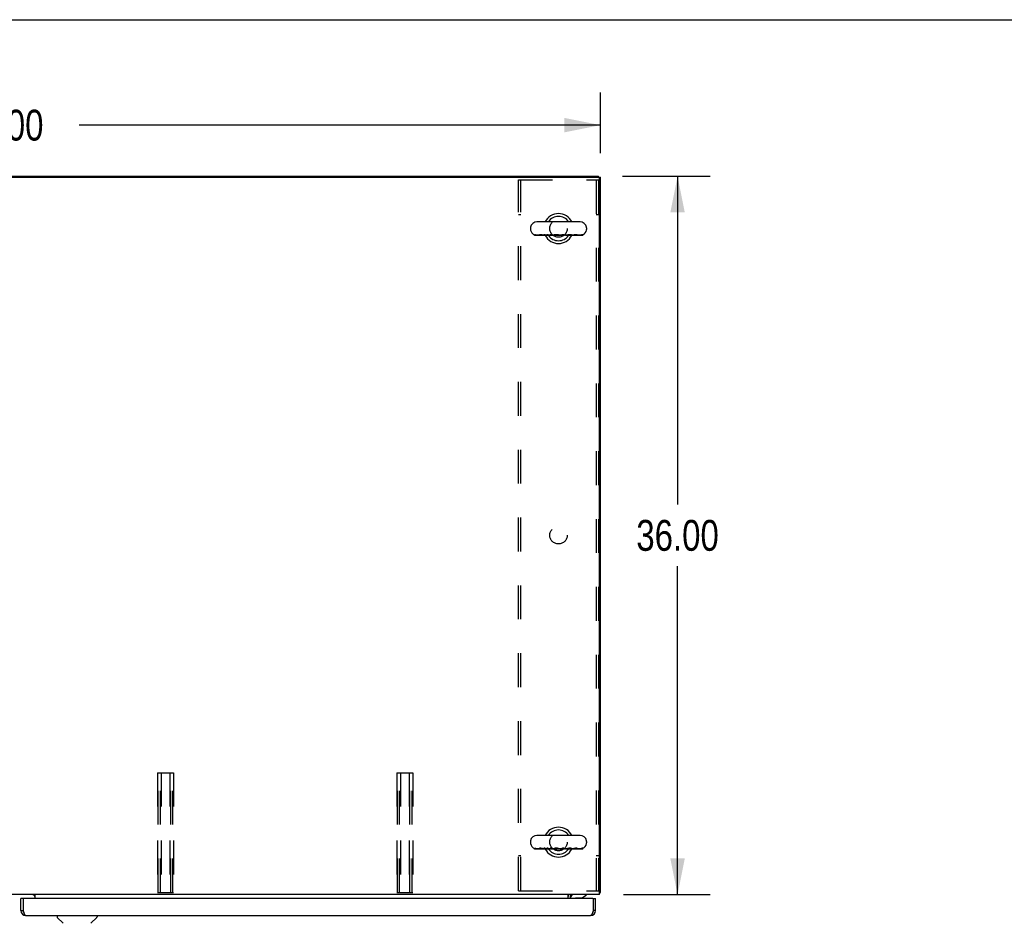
# Model space of a CAD drawing. Header units: inches. Extents: x 0 to 309, y 0 to 200.
# Tile 87 of 109: x 105 to 155, y 155 to 200. Entities that reach past the tile are written whole.
import ezdxf

# ---------------------------------------------------------------- set-up
doc = ezdxf.new("R2010")
doc.units = ezdxf.units.IN
doc.header["$LTSCALE"] = 17
doc.header["$MEASUREMENT"] = 0
doc.linetypes.add('HIDDEN', pattern=[0.2, 0.1, -0.1])
doc.layers.get('0').update_dxf_attribs({"linetype": 'CONTINUOUS'})
for name, color, linetype in [('02___PRT_ALL_AXES', 7, 'CONTINUOUS'), ('DEFAULT_2', 8, 'HIDDEN'), ('DIMENSIONS', 7, 'CONTINUOUS')]:
    doc.layers.add(name, color=color, linetype=linetype)
doc.styles.get("Standard").update_dxf_attribs({"font": 'txt', "width": 0.8})
doc.dimstyles.new('DIMSTYLE_1', dxfattribs={"dimtxt": 1.545455, "dimasz": 1.818182, "dimexe": 0.09, "dimexo": 0.07, "dimgap": 0.0425, "dimtad": 0, "dimtih": 1, "dimtoh": 1, "dimzin": 4, "dimdsep": 46, "dimtxsty": 'Standard', "dimblk": '_FILLED', "dimblk1": '_FILLED', "dimblk2": '_FILLED', "dimcen": 0.09, "dimadec": 0, "dimazin": 0, "dimtfac": 1, "dimtofl": 0, "dimtmove": 0, "dimatfit": 3, "dimldrblk": '_FILLED', "dimfxl": 0, "dimtolj": 1, "dimtzin": 4, "dimarcsym": 0})

# ---------------------------------------------------------------- blocks, each defined once
blk = doc.blocks.new('_FILLED')
at = {"color": 0, "linetype": 'ByBlock'}
blk.add_solid([(0, 0), (-1, 0.2), (-1, -0.2)], dxfattribs=at)
blk = doc.blocks.new('*D1')
at = {"layer": 'DIMENSIONS', "color": 2, "linetype": 'Continuous'}
for p, q in [((74.293, 193.201), (74.293, 196.352)), ((134.293, 193.316), (134.293, 196.352)), ((74.293, 194.716), (100.43, 194.716)), ((134.293, 194.716), (108.157, 194.716))]:
    blk.add_line(p, q, dxfattribs=at)
at = {"layer": 'DIMENSIONS', "color": 2, "linetype": 'Continuous', "xscale": 1.8181818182, "yscale": 1.8181818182, "zscale": 1.8181818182, "rotation": 180}
blk.add_blockref('_FILLED', (74.293, 194.716), dxfattribs=at)
at = {"layer": 'DIMENSIONS', "color": 2, "linetype": 'Continuous', "xscale": 1.8181818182, "yscale": 1.8181818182, "zscale": 1.8181818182}
blk.add_blockref('_FILLED', (134.293, 194.716), dxfattribs=at)
at = {"layer": 'DIMENSIONS', "color": 2, "linetype": 'Continuous', "insert": (104.293, 195.488), "char_height": 1.5455, "width": 6.18182, "attachment_point": 2, "line_spacing_factor": 0.9}
blk.add_mtext('60.00', dxfattribs=at)
blk = doc.blocks.new('*D10')
at = {"layer": 'DIMENSIONS', "color": 2, "linetype": 'Continuous'}
for p, q in [((135.4, 192.157), (139.797, 192.157)), ((138.16, 192.157), (138.16, 175.703)), ((138.16, 156.157), (138.16, 172.612)), ((135.454, 156.157), (139.797, 156.157))]:
    blk.add_line(p, q, dxfattribs=at)
at = {"layer": 'DIMENSIONS', "color": 2, "linetype": 'Continuous', "xscale": 1.8181818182, "yscale": 1.8181818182, "zscale": 1.8181818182}
for p, rotation in [((138.16, 192.157), 90), ((138.16, 156.157), 270)]:
    blk.add_blockref('_FILLED', p, dxfattribs=dict(at, rotation=rotation))
at = {"layer": 'DIMENSIONS', "color": 2, "linetype": 'Continuous', "insert": (138.16, 174.93), "char_height": 1.5455, "width": 6.18182, "attachment_point": 2, "line_spacing_factor": 0.9}
blk.add_mtext('36.00', dxfattribs=at)

msp = doc.modelspace()

# ---------------------------------------------------------------- linework, layer by layer
at = {"color": 7, "linetype": 'Continuous'}
for p, q in [((0, 200), (309.091, 200)), ((74.397, 192.157), (134.189, 192.157)), ((134.189, 192.104), (134.189, 192.157)), ((134.189, 192.105), (134.293, 192.105)), ((133.269, 189.866), (131.109, 189.866)), ((130.779, 189.57), (130.779, 189.494)), ((130.978, 189.183), (130.978, 189.225)), ((131.923, 189.183), (130.978, 189.183)), ((130.998, 189.183), (130.998, 189.22)), ((131.005, 189.183), (131.005, 189.221)), ((131.232, 189.198), (131.126, 189.198)), ((131.182, 189.183), (131.182, 189.198)), ((131.186, 189.183), (131.186, 189.198)), ((131.23, 189.183), (131.23, 189.198)), ((131.232, 189.217), (131.232, 189.183)), ((131.34, 189.217), (131.333, 189.219)), ((131.348, 189.216), (131.34, 189.217)), ((131.363, 189.212), (131.348, 189.216)), ((131.381, 189.208), (131.363, 189.212)), ((131.389, 189.207), (131.381, 189.208)), ((131.422, 189.183), (131.422, 189.201)), ((131.452, 189.198), (131.422, 189.198)), ((131.452, 189.183), (131.452, 189.227)), ((131.503, 189.183), (131.503, 189.225)), ((131.6, 189.199), (131.562, 189.199)), ((131.562, 189.183), (131.562, 189.199)), ((131.6, 189.183), (131.6, 189.225)), ((131.651, 189.183), (131.651, 189.227)), ((131.771, 189.198), (131.723, 189.198)), ((131.771, 189.183), (131.771, 189.225)), ((131.828, 189.183), (131.828, 189.225)), ((131.954, 189.198), (131.87, 189.198)), ((131.923, 189.183), (131.923, 189.198)), ((131.954, 189.198), (131.954, 189.183)), ((132.496, 189.183), (131.954, 189.183)), ((132.196, 189.205), (132.194, 189.206)), ((132.198, 189.204), (132.196, 189.205)), ((132.202, 189.202), (132.198, 189.204)), ((132.204, 189.201), (132.202, 189.202)), ((132.205, 189.201), (132.204, 189.201)), ((132.205, 189.183), (132.205, 189.201)), ((132.311, 189.198), (132.205, 189.198)), ((132.214, 189.183), (132.214, 189.198)), ((132.219, 189.183), (132.219, 189.198)), ((132.224, 189.183), (132.224, 189.198)), ((132.382, 189.183), (132.382, 189.225)), ((132.448, 189.183), (132.448, 189.225)), ((132.578, 189.198), (132.47, 189.198)), ((132.496, 189.183), (132.496, 189.198)), ((132.548, 189.198), (132.548, 189.183)), ((133.405, 189.183), (132.548, 189.183)), ((132.662, 189.213), (132.634, 189.207)), ((132.841, 189.183), (132.841, 189.208)), ((132.891, 189.198), (132.841, 189.198)), ((132.982, 189.211), (132.972, 189.209)), ((133.012, 189.217), (132.982, 189.211)), ((133.129, 189.183), (133.129, 189.215)), ((133.246, 189.198), (133.129, 189.198)), ((133.381, 189.183), (133.381, 189.227)), ((133.387, 189.183), (133.387, 189.225)), ((133.399, 189.183), (133.399, 189.225)), ((133.405, 189.183), (133.405, 189.227)), ((133.599, 189.57), (133.599, 189.494)), ((133.269, 159.116), (131.109, 159.116)), ((130.779, 158.82), (130.779, 158.744)), ((133.599, 158.82), (133.599, 158.744)), ((130.978, 158.433), (130.978, 158.475)), ((131.923, 158.433), (130.978, 158.433)), ((130.998, 158.433), (130.998, 158.47)), ((131.005, 158.433), (131.005, 158.471)), ((131.232, 158.448), (131.126, 158.448)), ((131.182, 158.433), (131.182, 158.448)), ((131.186, 158.433), (131.186, 158.448)), ((131.23, 158.433), (131.23, 158.448)), ((131.232, 158.467), (131.232, 158.433)), ((131.34, 158.467), (131.333, 158.469)), ((131.348, 158.466), (131.34, 158.467)), ((131.363, 158.462), (131.348, 158.466)), ((131.381, 158.458), (131.363, 158.462)), ((131.389, 158.457), (131.381, 158.458)), ((131.422, 158.433), (131.422, 158.451)), ((131.452, 158.448), (131.422, 158.448)), ((131.452, 158.433), (131.452, 158.477)), ((131.503, 158.433), (131.503, 158.475)), ((131.6, 158.449), (131.562, 158.449)), ((131.562, 158.433), (131.562, 158.449)), ((131.6, 158.433), (131.6, 158.475)), ((131.651, 158.433), (131.651, 158.477)), ((131.771, 158.448), (131.723, 158.448)), ((131.771, 158.433), (131.771, 158.475)), ((131.828, 158.433), (131.828, 158.475)), ((131.954, 158.448), (131.87, 158.448)), ((131.923, 158.433), (131.923, 158.448)), ((131.954, 158.448), (131.954, 158.433)), ((132.496, 158.433), (131.954, 158.433)), ((132.196, 158.455), (132.194, 158.456)), ((132.198, 158.454), (132.196, 158.455)), ((132.202, 158.452), (132.198, 158.454)), ((132.204, 158.451), (132.202, 158.452)), ((132.205, 158.451), (132.204, 158.451)), ((132.205, 158.433), (132.205, 158.451)), ((132.311, 158.448), (132.205, 158.448)), ((132.214, 158.433), (132.214, 158.448)), ((132.219, 158.433), (132.219, 158.448)), ((132.224, 158.433), (132.224, 158.448)), ((132.382, 158.433), (132.382, 158.475)), ((132.448, 158.433), (132.448, 158.475)), ((132.578, 158.448), (132.47, 158.448)), ((132.496, 158.433), (132.496, 158.448)), ((132.548, 158.448), (132.548, 158.433)), ((133.405, 158.433), (132.548, 158.433)), ((132.662, 158.463), (132.634, 158.457)), ((132.841, 158.433), (132.841, 158.458)), ((132.891, 158.448), (132.841, 158.448)), ((132.982, 158.461), (132.972, 158.459)), ((133.012, 158.467), (132.982, 158.461)), ((133.129, 158.433), (133.129, 158.465)), ((133.246, 158.448), (133.129, 158.448)), ((133.381, 158.433), (133.381, 158.477)), ((133.387, 158.433), (133.387, 158.475)), ((133.399, 158.433), (133.399, 158.475)), ((133.405, 158.433), (133.405, 158.477)), ((133.344, 155.98), (133.583, 156.118)), ((133.447, 156.04), (133.447, 156.028)), ((133.583, 156.157), (133.583, 156.118)), ((134.241, 156.261), (134.293, 156.261)), ((105.335, 155.958), (105.231, 155.958)), ((105.335, 155.958), (105.335, 155.928)), ((132.795, 156), (132.795, 155.958)), ((133.344, 155.98), (133.071, 155.98)), ((133.447, 156.028), (133.427, 156.028)), ((133.939, 155.958), (134.043, 155.958)), ((133.939, 155.928), (133.939, 155.958)), ((105.231, 155.35), (105.335, 155.35)), ((107.04, 155.104), (107.04, 155.041)), ((109.048, 155.104), (109.048, 155.041)), ((134.043, 155.35), (133.939, 155.35)), ((107.349, 154.716), (107.052, 155.014)), ((108.739, 154.716), (109.036, 155.014))]:
    msp.add_line(p, q, dxfattribs=at)
at = {"color": 3, "linetype": 'Continuous'}
for p, q in [((74.408, 192.105), (134.179, 192.105)), ((134.293, 156.261), (134.293, 192.105)), ((134.241, 156.157), (134.241, 192.043)), ((134.241, 156.157), (74.345, 156.157)), ((105.939, 155.958), (105.939, 156.157)), ((132.668, 155.958), (132.668, 156.157)), ((132.772, 156.053), (132.772, 155.958)), ((132.799, 156.139), (132.794, 156.144)), ((105.231, 155.35), (105.231, 155.958)), ((105.335, 155.928), (105.335, 155.35)), ((133.909, 155.958), (105.365, 155.958)), ((133.939, 155.35), (133.939, 155.928)), ((134.043, 155.35), (134.043, 155.958)), ((105.335, 155.35), (105.346, 155.321)), ((105.477, 155.104), (133.797, 155.104))]:
    msp.add_line(p, q, dxfattribs=at)
at = {"color": 7, "linetype": 'Continuous'}
for points in [[(131.005, 189.221), (131.004, 189.221), (131.003, 189.221), (131.001, 189.221), (131, 189.221), (130.999, 189.22), (130.998, 189.22)], [(131.126, 189.198), (131.122, 189.198), (131.112, 189.198), (131.102, 189.199), (131.092, 189.2), (131.082, 189.201), (131.072, 189.203), (131.063, 189.204), (131.053, 189.206), (131.043, 189.209), (131.033, 189.211), (131.024, 189.214), (131.014, 189.218), (131.005, 189.221)], [(131.264, 189.227), (131.261, 189.227), (131.258, 189.227), (131.255, 189.227), (131.252, 189.227), (131.249, 189.226), (131.247, 189.226), (131.245, 189.226), (131.243, 189.225), (131.241, 189.225), (131.239, 189.224), (131.238, 189.224), (131.237, 189.223), (131.235, 189.222), (131.234, 189.222), (131.234, 189.221), (131.233, 189.22), (131.232, 189.219), (131.232, 189.218), (131.232, 189.217), (131.232, 189.217)], [(131.311, 189.223), (131.307, 189.224), (131.304, 189.224), (131.301, 189.224), (131.298, 189.225), (131.294, 189.225), (131.291, 189.226), (131.288, 189.226), (131.286, 189.226), (131.283, 189.226), (131.28, 189.227), (131.277, 189.227), (131.274, 189.227), (131.272, 189.227), (131.269, 189.227), (131.266, 189.227), (131.264, 189.227)], [(131.333, 189.219), (131.329, 189.22), (131.325, 189.22), (131.322, 189.221), (131.318, 189.222), (131.314, 189.222), (131.311, 189.223)], [(131.422, 189.201), (131.417, 189.201), (131.412, 189.202), (131.407, 189.203), (131.402, 189.204), (131.398, 189.205), (131.393, 189.206), (131.389, 189.207)], [(131.503, 189.225), (131.494, 189.225), (131.486, 189.225), (131.477, 189.226), (131.469, 189.226), (131.46, 189.226), (131.452, 189.227)], [(131.562, 189.199), (131.557, 189.199), (131.553, 189.2), (131.549, 189.201), (131.545, 189.202), (131.542, 189.203), (131.538, 189.204), (131.535, 189.206), (131.532, 189.207), (131.529, 189.208), (131.526, 189.21), (131.523, 189.211), (131.52, 189.213), (131.517, 189.215), (131.514, 189.217), (131.511, 189.219), (131.508, 189.221), (131.506, 189.223), (131.503, 189.225)], [(131.651, 189.227), (131.642, 189.226), (131.634, 189.226), (131.625, 189.226), (131.617, 189.225), (131.608, 189.225), (131.6, 189.225)], [(131.723, 189.198), (131.718, 189.198), (131.713, 189.199), (131.708, 189.199), (131.702, 189.2), (131.697, 189.202), (131.692, 189.203), (131.686, 189.205), (131.681, 189.207), (131.676, 189.21), (131.671, 189.213), (131.666, 189.216), (131.661, 189.219), (131.656, 189.223), (131.651, 189.227)], [(131.828, 189.225), (131.819, 189.225), (131.809, 189.224), (131.8, 189.224), (131.79, 189.224), (131.781, 189.225), (131.771, 189.225)], [(131.87, 189.198), (131.87, 189.198), (131.866, 189.198), (131.863, 189.199), (131.86, 189.2), (131.857, 189.201), (131.853, 189.202), (131.85, 189.204), (131.847, 189.206), (131.844, 189.208), (131.84, 189.211), (131.837, 189.214), (131.834, 189.217), (131.831, 189.221), (131.828, 189.225)], [(131.98, 189.213), (131.977, 189.212), (131.974, 189.21), (131.972, 189.209), (131.97, 189.208), (131.968, 189.207), (131.966, 189.206), (131.964, 189.206), (131.962, 189.205), (131.961, 189.204), (131.959, 189.203), (131.958, 189.202), (131.957, 189.201), (131.956, 189.201), (131.955, 189.2), (131.955, 189.2), (131.954, 189.199), (131.954, 189.199), (131.954, 189.198), (131.954, 189.198)], [(132.072, 189.227), (132.067, 189.227), (132.062, 189.227), (132.057, 189.227), (132.053, 189.227), (132.048, 189.226), (132.043, 189.226), (132.039, 189.226), (132.035, 189.225), (132.03, 189.225), (132.026, 189.224), (132.022, 189.224), (132.019, 189.223), (132.015, 189.222), (132.011, 189.222), (132.008, 189.221), (132.004, 189.22), (132.001, 189.219), (131.997, 189.218), (131.994, 189.217), (131.991, 189.216), (131.988, 189.216), (131.985, 189.215), (131.982, 189.214), (131.98, 189.213)], [(132.132, 189.223), (132.128, 189.224), (132.124, 189.224), (132.121, 189.224), (132.117, 189.225), (132.114, 189.225), (132.11, 189.226), (132.106, 189.226), (132.103, 189.226), (132.099, 189.226), (132.095, 189.227), (132.091, 189.227), (132.088, 189.227), (132.084, 189.227), (132.08, 189.227), (132.076, 189.227), (132.072, 189.227)], [(132.176, 189.212), (132.174, 189.213), (132.172, 189.214), (132.169, 189.215), (132.167, 189.215), (132.164, 189.216), (132.162, 189.217), (132.159, 189.218), (132.156, 189.218), (132.153, 189.219), (132.15, 189.22), (132.147, 189.22), (132.144, 189.221), (132.141, 189.221), (132.138, 189.222), (132.135, 189.222), (132.132, 189.223)], [(132.189, 189.208), (132.187, 189.208), (132.185, 189.209), (132.183, 189.21), (132.181, 189.211), (132.179, 189.212), (132.176, 189.212)], [(132.194, 189.206), (132.193, 189.206), (132.192, 189.207), (132.191, 189.207), (132.189, 189.208)], [(132.382, 189.225), (132.376, 189.221), (132.371, 189.217), (132.366, 189.214), (132.361, 189.211), (132.355, 189.208), (132.35, 189.206), (132.344, 189.204), (132.339, 189.202), (132.333, 189.201), (132.327, 189.2), (132.322, 189.199), (132.316, 189.198), (132.311, 189.198)], [(132.448, 189.225), (132.437, 189.225), (132.426, 189.224), (132.415, 189.224), (132.404, 189.224), (132.393, 189.225), (132.382, 189.225)], [(132.47, 189.198), (132.468, 189.198), (132.466, 189.199), (132.465, 189.2), (132.463, 189.201), (132.461, 189.202), (132.46, 189.204), (132.458, 189.206), (132.456, 189.208), (132.455, 189.211), (132.453, 189.214), (132.451, 189.217), (132.45, 189.221), (132.448, 189.225)], [(132.634, 189.207), (132.626, 189.205), (132.622, 189.204), (132.618, 189.204), (132.614, 189.203), (132.61, 189.202), (132.606, 189.201), (132.602, 189.201), (132.598, 189.2), (132.595, 189.2), (132.591, 189.199), (132.588, 189.199), (132.584, 189.198), (132.581, 189.198), (132.578, 189.198)], [(132.77, 189.227), (132.765, 189.227), (132.76, 189.227), (132.755, 189.227), (132.751, 189.227), (132.746, 189.226), (132.741, 189.226), (132.736, 189.226), (132.731, 189.225), (132.726, 189.225), (132.722, 189.224), (132.717, 189.224), (132.713, 189.223), (132.708, 189.222), (132.703, 189.222), (132.699, 189.221), (132.694, 189.22), (132.689, 189.219), (132.685, 189.218), (132.68, 189.217), (132.675, 189.216), (132.671, 189.215), (132.662, 189.213)], [(132.832, 189.218), (132.83, 189.219), (132.828, 189.22), (132.826, 189.22), (132.824, 189.221), (132.822, 189.222), (132.819, 189.223), (132.817, 189.223), (132.814, 189.224), (132.812, 189.224), (132.809, 189.225), (132.806, 189.225), (132.803, 189.225), (132.8, 189.226), (132.797, 189.226), (132.794, 189.226), (132.791, 189.227), (132.788, 189.227), (132.784, 189.227), (132.781, 189.227), (132.777, 189.227), (132.774, 189.227), (132.77, 189.227)], [(132.841, 189.208), (132.841, 189.209), (132.841, 189.21), (132.841, 189.211), (132.84, 189.212), (132.84, 189.213), (132.839, 189.213), (132.838, 189.214), (132.837, 189.215), (132.835, 189.216), (132.834, 189.217), (132.832, 189.218)], [(132.972, 189.209), (132.962, 189.207), (132.957, 189.206), (132.952, 189.205), (132.947, 189.204), (132.942, 189.203), (132.937, 189.202), (132.932, 189.202), (132.928, 189.201), (132.923, 189.2), (132.918, 189.2), (132.913, 189.199), (132.908, 189.199), (132.903, 189.199), (132.898, 189.198), (132.893, 189.198), (132.891, 189.198)], [(133.092, 189.227), (133.089, 189.227), (133.085, 189.227), (133.082, 189.227), (133.078, 189.227), (133.074, 189.227), (133.07, 189.226), (133.066, 189.226), (133.062, 189.225), (133.058, 189.225), (133.054, 189.224), (133.05, 189.224), (133.046, 189.223), (133.042, 189.223), (133.038, 189.222), (133.034, 189.221), (133.03, 189.22), (133.025, 189.22), (133.021, 189.219), (133.012, 189.217)], [(133.129, 189.215), (133.129, 189.216), (133.129, 189.217), (133.129, 189.218), (133.128, 189.219), (133.127, 189.22), (133.127, 189.221), (133.126, 189.221), (133.124, 189.222), (133.123, 189.223), (133.122, 189.223), (133.12, 189.224), (133.118, 189.225), (133.116, 189.225), (133.114, 189.225), (133.112, 189.226), (133.11, 189.226), (133.107, 189.227), (133.105, 189.227), (133.102, 189.227), (133.099, 189.227), (133.096, 189.227), (133.092, 189.227)], [(133.381, 189.227), (133.371, 189.223), (133.362, 189.219), (133.352, 189.216), (133.343, 189.213), (133.333, 189.21), (133.323, 189.207), (133.313, 189.205), (133.303, 189.203), (133.293, 189.201), (133.282, 189.2), (133.272, 189.199), (133.262, 189.199), (133.252, 189.198), (133.246, 189.198)], [(133.387, 189.225), (133.386, 189.225), (133.385, 189.225), (133.384, 189.226), (133.383, 189.226), (133.382, 189.226), (133.381, 189.227)], [(133.399, 189.225), (133.389, 189.221), (133.387, 189.22)], [(133.405, 189.227), (133.404, 189.226), (133.403, 189.226), (133.402, 189.226), (133.401, 189.225), (133.4, 189.225), (133.399, 189.225)], [(131.005, 158.471), (131.004, 158.471), (131.003, 158.471), (131.001, 158.471), (131, 158.471), (130.999, 158.47), (130.998, 158.47)], [(131.126, 158.448), (131.122, 158.448), (131.112, 158.448), (131.102, 158.449), (131.092, 158.45), (131.082, 158.451), (131.072, 158.453), (131.063, 158.454), (131.053, 158.456), (131.043, 158.459), (131.033, 158.461), (131.024, 158.464), (131.014, 158.468), (131.005, 158.471)], [(131.264, 158.477), (131.261, 158.477), (131.258, 158.477), (131.255, 158.477), (131.252, 158.477), (131.249, 158.476), (131.247, 158.476), (131.245, 158.476), (131.243, 158.475), (131.241, 158.475), (131.239, 158.474), (131.238, 158.474), (131.237, 158.473), (131.235, 158.472), (131.234, 158.472), (131.234, 158.471), (131.233, 158.47), (131.232, 158.469), (131.232, 158.468), (131.232, 158.467), (131.232, 158.467)], [(131.311, 158.473), (131.307, 158.474), (131.304, 158.474), (131.301, 158.474), (131.298, 158.475), (131.294, 158.475), (131.291, 158.476), (131.288, 158.476), (131.286, 158.476), (131.283, 158.476), (131.28, 158.477), (131.277, 158.477), (131.274, 158.477), (131.272, 158.477), (131.269, 158.477), (131.266, 158.477), (131.264, 158.477)], [(131.333, 158.469), (131.329, 158.47), (131.325, 158.47), (131.322, 158.471), (131.318, 158.472), (131.314, 158.472), (131.311, 158.473)], [(131.422, 158.451), (131.417, 158.451), (131.412, 158.452), (131.407, 158.453), (131.402, 158.454), (131.398, 158.455), (131.393, 158.456), (131.389, 158.457)], [(131.503, 158.475), (131.494, 158.475), (131.486, 158.475), (131.477, 158.476), (131.469, 158.476), (131.46, 158.476), (131.452, 158.477)], [(131.562, 158.449), (131.557, 158.449), (131.553, 158.45), (131.549, 158.451), (131.545, 158.452), (131.542, 158.453), (131.538, 158.454), (131.535, 158.456), (131.532, 158.457), (131.529, 158.458), (131.526, 158.46), (131.523, 158.461), (131.52, 158.463), (131.517, 158.465), (131.514, 158.467), (131.511, 158.469), (131.508, 158.471), (131.506, 158.473), (131.503, 158.475)], [(131.651, 158.477), (131.642, 158.476), (131.634, 158.476), (131.625, 158.476), (131.617, 158.475), (131.608, 158.475), (131.6, 158.475)], [(131.723, 158.448), (131.718, 158.448), (131.713, 158.449), (131.708, 158.449), (131.702, 158.45), (131.697, 158.452), (131.692, 158.453), (131.686, 158.455), (131.681, 158.457), (131.676, 158.46), (131.671, 158.463), (131.666, 158.466), (131.661, 158.469), (131.656, 158.473), (131.651, 158.477)], [(131.828, 158.475), (131.819, 158.475), (131.809, 158.474), (131.8, 158.474), (131.79, 158.474), (131.781, 158.475), (131.771, 158.475)], [(131.87, 158.448), (131.87, 158.448), (131.866, 158.448), (131.863, 158.449), (131.86, 158.45), (131.857, 158.451), (131.853, 158.452), (131.85, 158.454), (131.847, 158.456), (131.844, 158.458), (131.84, 158.461), (131.837, 158.464), (131.834, 158.467), (131.831, 158.471), (131.828, 158.475)], [(131.98, 158.463), (131.977, 158.462), (131.974, 158.46), (131.972, 158.459), (131.97, 158.458), (131.968, 158.457), (131.966, 158.456), (131.964, 158.456), (131.962, 158.455), (131.961, 158.454), (131.959, 158.453), (131.958, 158.452), (131.957, 158.451), (131.956, 158.451), (131.955, 158.45), (131.955, 158.45), (131.954, 158.449), (131.954, 158.449), (131.954, 158.448), (131.954, 158.448)], [(132.072, 158.477), (132.067, 158.477), (132.062, 158.477), (132.057, 158.477), (132.053, 158.477), (132.048, 158.476), (132.043, 158.476), (132.039, 158.476), (132.035, 158.475), (132.03, 158.475), (132.026, 158.474), (132.022, 158.474), (132.019, 158.473), (132.015, 158.472), (132.011, 158.472), (132.008, 158.471), (132.004, 158.47), (132.001, 158.469), (131.997, 158.468), (131.994, 158.467), (131.991, 158.466), (131.988, 158.466), (131.985, 158.465), (131.982, 158.464), (131.98, 158.463)], [(132.132, 158.473), (132.128, 158.474), (132.124, 158.474), (132.121, 158.474), (132.117, 158.475), (132.114, 158.475), (132.11, 158.476), (132.106, 158.476), (132.103, 158.476), (132.099, 158.476), (132.095, 158.477), (132.091, 158.477), (132.088, 158.477), (132.084, 158.477), (132.08, 158.477), (132.076, 158.477), (132.072, 158.477)], [(132.176, 158.462), (132.174, 158.463), (132.172, 158.464), (132.169, 158.465), (132.167, 158.465), (132.164, 158.466), (132.162, 158.467), (132.159, 158.468), (132.156, 158.468), (132.153, 158.469), (132.15, 158.47), (132.147, 158.47), (132.144, 158.471), (132.141, 158.471), (132.138, 158.472), (132.135, 158.472), (132.132, 158.473)], [(132.189, 158.458), (132.187, 158.458), (132.185, 158.459), (132.183, 158.46), (132.181, 158.461), (132.179, 158.462), (132.176, 158.462)], [(132.194, 158.456), (132.193, 158.456), (132.192, 158.457), (132.191, 158.457), (132.189, 158.458)], [(132.382, 158.475), (132.376, 158.471), (132.371, 158.467), (132.366, 158.464), (132.361, 158.461), (132.355, 158.458), (132.35, 158.456), (132.344, 158.454), (132.339, 158.452), (132.333, 158.451), (132.327, 158.45), (132.322, 158.449), (132.316, 158.448), (132.311, 158.448)], [(132.448, 158.475), (132.437, 158.475), (132.426, 158.474), (132.415, 158.474), (132.404, 158.474), (132.393, 158.475), (132.382, 158.475)], [(132.47, 158.448), (132.468, 158.448), (132.466, 158.449), (132.465, 158.45), (132.463, 158.451), (132.461, 158.452), (132.46, 158.454), (132.458, 158.456), (132.456, 158.458), (132.455, 158.461), (132.453, 158.464), (132.451, 158.467), (132.45, 158.471), (132.448, 158.475)], [(132.634, 158.457), (132.626, 158.455), (132.622, 158.454), (132.618, 158.454), (132.614, 158.453), (132.61, 158.452), (132.606, 158.451), (132.602, 158.451), (132.598, 158.45), (132.595, 158.45), (132.591, 158.449), (132.588, 158.449), (132.584, 158.448), (132.581, 158.448), (132.578, 158.448)], [(132.77, 158.477), (132.765, 158.477), (132.76, 158.477), (132.755, 158.477), (132.751, 158.477), (132.746, 158.476), (132.741, 158.476), (132.736, 158.476), (132.731, 158.475), (132.726, 158.475), (132.722, 158.474), (132.717, 158.474), (132.713, 158.473), (132.708, 158.472), (132.703, 158.472), (132.699, 158.471), (132.694, 158.47), (132.689, 158.469), (132.685, 158.468), (132.68, 158.467), (132.675, 158.466), (132.671, 158.465), (132.662, 158.463)], [(132.832, 158.468), (132.83, 158.469), (132.828, 158.47), (132.826, 158.47), (132.824, 158.471), (132.822, 158.472), (132.819, 158.473), (132.817, 158.473), (132.814, 158.474), (132.812, 158.474), (132.809, 158.475), (132.806, 158.475), (132.803, 158.475), (132.8, 158.476), (132.797, 158.476), (132.794, 158.476), (132.791, 158.477), (132.788, 158.477), (132.784, 158.477), (132.781, 158.477), (132.777, 158.477), (132.774, 158.477), (132.77, 158.477)], [(132.841, 158.458), (132.841, 158.459), (132.841, 158.46), (132.841, 158.461), (132.84, 158.462), (132.84, 158.463), (132.839, 158.463), (132.838, 158.464), (132.837, 158.465), (132.835, 158.466), (132.834, 158.467), (132.832, 158.468)], [(132.972, 158.459), (132.962, 158.457), (132.957, 158.456), (132.952, 158.455), (132.947, 158.454), (132.942, 158.453), (132.937, 158.452), (132.932, 158.452), (132.928, 158.451), (132.923, 158.45), (132.918, 158.45), (132.913, 158.449), (132.908, 158.449), (132.903, 158.449), (132.898, 158.448), (132.893, 158.448), (132.891, 158.448)], [(133.092, 158.477), (133.089, 158.477), (133.085, 158.477), (133.082, 158.477), (133.078, 158.477), (133.074, 158.477), (133.07, 158.476), (133.066, 158.476), (133.062, 158.475), (133.058, 158.475), (133.054, 158.474), (133.05, 158.474), (133.046, 158.473), (133.042, 158.473), (133.038, 158.472), (133.034, 158.471), (133.03, 158.47), (133.025, 158.47), (133.021, 158.469), (133.012, 158.467)], [(133.129, 158.465), (133.129, 158.466), (133.129, 158.467), (133.129, 158.468), (133.128, 158.469), (133.127, 158.47), (133.127, 158.471), (133.126, 158.471), (133.124, 158.472), (133.123, 158.473), (133.122, 158.473), (133.12, 158.474), (133.118, 158.475), (133.116, 158.475), (133.114, 158.475), (133.112, 158.476), (133.11, 158.476), (133.107, 158.477), (133.105, 158.477), (133.102, 158.477), (133.099, 158.477), (133.096, 158.477), (133.092, 158.477)], [(133.381, 158.477), (133.371, 158.473), (133.362, 158.469), (133.352, 158.466), (133.343, 158.463), (133.333, 158.46), (133.323, 158.457), (133.313, 158.455), (133.303, 158.453), (133.293, 158.451), (133.282, 158.45), (133.272, 158.449), (133.262, 158.449), (133.252, 158.448), (133.246, 158.448)], [(133.387, 158.475), (133.386, 158.475), (133.385, 158.475), (133.384, 158.476), (133.383, 158.476), (133.382, 158.476), (133.381, 158.477)], [(133.399, 158.475), (133.389, 158.471), (133.387, 158.47)], [(133.405, 158.477), (133.404, 158.476), (133.403, 158.476), (133.402, 158.476), (133.401, 158.475), (133.4, 158.475), (133.399, 158.475)]]:
    msp.add_lwpolyline(points, dxfattribs=at)
at = {"color": 3, "linetype": 'Continuous'}
for points in [[(132.788, 156.149), (132.786, 156.151), (132.784, 156.153), (132.781, 156.154), (132.779, 156.155), (132.777, 156.156)], [(132.794, 156.144), (132.792, 156.145), (132.79, 156.147), (132.788, 156.149)], [(132.809, 156.132), (132.808, 156.132), (132.807, 156.132), (132.807, 156.132), (132.806, 156.132), (132.805, 156.133), (132.804, 156.134), (132.803, 156.135), (132.802, 156.136), (132.8, 156.137), (132.799, 156.139)], [(134.241, 156.242), (134.242, 156.242), (134.246, 156.243), (134.25, 156.244), (134.254, 156.245), (134.258, 156.246)], [(134.258, 156.246), (134.266, 156.247), (134.269, 156.248), (134.273, 156.249), (134.276, 156.249), (134.279, 156.25), (134.282, 156.251), (134.284, 156.252), (134.286, 156.253), (134.288, 156.254), (134.29, 156.255), (134.291, 156.256), (134.292, 156.257), (134.293, 156.258), (134.293, 156.26), (134.293, 156.261)], [(105.346, 155.321), (105.351, 155.306), (105.357, 155.291), (105.362, 155.277), (105.368, 155.263), (105.373, 155.249), (105.379, 155.236), (105.384, 155.223), (105.39, 155.21), (105.395, 155.198), (105.401, 155.187), (105.406, 155.176), (105.412, 155.166), (105.417, 155.156), (105.423, 155.147), (105.428, 155.139), (105.434, 155.132), (105.439, 155.125), (105.445, 155.12), (105.45, 155.115), (105.455, 155.111), (105.461, 155.108), (105.466, 155.106), (105.472, 155.104), (105.477, 155.104)], [(133.939, 155.35), (133.928, 155.321), (133.923, 155.306), (133.917, 155.291), (133.912, 155.277), (133.907, 155.263), (133.901, 155.249), (133.896, 155.236), (133.89, 155.223), (133.885, 155.21), (133.879, 155.198), (133.874, 155.187), (133.868, 155.176), (133.863, 155.166), (133.857, 155.156), (133.852, 155.147), (133.846, 155.139), (133.841, 155.132), (133.835, 155.125), (133.83, 155.12), (133.824, 155.115), (133.819, 155.111), (133.813, 155.108), (133.808, 155.106), (133.802, 155.104), (133.797, 155.104)]]:
    msp.add_lwpolyline(points, dxfattribs=at)
for centre, radius, start, end in [((134.179, 192.043), 0.0625, 0, 90), ((105.797, 156.015), 0.142, 0, 90), ((132.876, 156.053), 0.104, 90, 180), ((105.365, 155.928), 0.03, 90, 180), ((133.909, 155.928), 0.03, 0, 90), ((105.477, 155.35), 0.246, 180, 270), ((133.797, 155.35), 0.246, 270, 360)]:
    msp.add_arc(centre, radius, start, end, dxfattribs=at)
at = {"color": 7, "linetype": 'Continuous'}
for centre, radius, start, end in [((132.189, 189.532), 0.75, 26.4733, 153.5267), ((132.189, 189.532), 0.61, 33.2138, 146.7862), ((131.109, 189.532), 0.334, 90, 167.5716), ((133.269, 189.532), 0.334, 12.4284, 90), ((130.936, 189.57), 0.157, 167.5716, 180), ((130.936, 189.494), 0.157, 180, 192.4284), ((131.109, 189.532), 0.334, 192.4284, 250.4972), ((132.189, 189.532), 0.75, 207.781, 332.219), ((132.189, 189.532), 0.61, 214.9483, 325.0517), ((133.269, 189.532), 0.334, 293.8923, 347.5716), ((133.442, 189.57), 0.157, 0, 12.4284), ((133.442, 189.494), 0.157, 347.5716, 360), ((132.189, 158.782), 0.75, 26.4733, 153.5267), ((131.109, 158.782), 0.334, 90, 167.5716), ((132.189, 158.782), 0.61, 33.2138, 146.7862), ((133.269, 158.782), 0.334, 12.4284, 90), ((130.936, 158.82), 0.157, 167.5716, 180), ((130.936, 158.744), 0.157, 180, 192.4284), ((131.109, 158.782), 0.334, 192.4284, 250.4972), ((133.269, 158.782), 0.334, 293.8923, 347.5716), ((133.442, 158.82), 0.157, 0, 12.4284), ((133.442, 158.744), 0.157, 347.5716, 360), ((132.189, 158.782), 0.75, 207.781, 332.219), ((132.189, 158.782), 0.61, 214.9483, 325.0517), ((132.876, 156.053), 0.208, 149.986, 180), ((132.953, 156), 0.157, 90, 180), ((133.071, 155.882), 0.0984, 90, 129.3648), ((133.125, 156.043), 0.116, 217.5313, 227.2803), ((133.331, 156.043), 0.116, 312.7197, 352.413), ((105.477, 155.35), 0.142, 180, 221.3558), ((105.485, 155.358), 0.15, 183.4654, 218.0665), ((133.797, 155.35), 0.142, 318.6442, 360), ((133.789, 155.358), 0.15, 321.933, 356.535), ((107.079, 155.041), 0.0394, 180, 225), ((109.008, 155.041), 0.0394, 315, 360)]:
    msp.add_arc(centre, radius, start, end, dxfattribs=at)
at = {"layer": '02___PRT_ALL_AXES', "color": 8, "linetype": 'HIDDEN'}
for centre in [(132.189, 189.538), (132.189, 174.163), (132.189, 158.788)]:
    msp.add_circle(centre, 0.438, dxfattribs=at)
at = {"layer": 'DEFAULT_2', "color": 8, "linetype": 'HIDDEN'}
for p, q in [((130.189, 191.975), (134.189, 191.975)), ((130.189, 156.35), (130.189, 191.975)), ((130.293, 156.35), (130.293, 191.975)), ((134.085, 191.975), (134.085, 156.35)), ((134.189, 191.975), (134.189, 156.35)), ((130.293, 190.225), (130.189, 190.225)), ((134.189, 190.225), (134.085, 190.225)), ((112.075, 162.261), (112.887, 162.261)), ((112.075, 162.261), (112.075, 156.261)), ((112.115, 156.261), (112.115, 162.261)), ((112.222, 156.261), (112.222, 162.261)), ((112.262, 162.261), (112.262, 156.261)), ((112.7, 162.261), (112.7, 156.261)), ((112.74, 156.261), (112.74, 162.261)), ((112.847, 156.261), (112.847, 162.261)), ((112.887, 162.261), (112.887, 156.261)), ((124.075, 162.261), (124.887, 162.261)), ((124.075, 162.261), (124.075, 156.261)), ((124.115, 156.261), (124.115, 162.261)), ((124.222, 156.261), (124.222, 162.261)), ((124.262, 162.261), (124.262, 156.261)), ((124.7, 162.261), (124.7, 156.261)), ((124.74, 156.261), (124.74, 162.261)), ((124.847, 156.261), (124.847, 162.261)), ((124.887, 162.261), (124.887, 156.261)), ((130.293, 158.1), (130.189, 158.1)), ((134.189, 158.1), (134.085, 158.1)), ((112.075, 156.261), (112.887, 156.261)), ((124.075, 156.261), (124.887, 156.261)), ((130.189, 156.35), (134.189, 156.35))]:
    msp.add_line(p, q, dxfattribs=at)

# ---------------------------------------------------------------- dimensions: what is measured, and where the dimension line sits
at = {"layer": 'DIMENSIONS', "color": 2, "linetype": 'Continuous'}
dim = msp.add_linear_dim(base=(134.293, 194.716), p1=(74.293, 196.422), p2=(134.293, 196.422), dimstyle='DIMSTYLE_1', dxfattribs=at)
dim.commit()
dim.dimension.update_dxf_attribs({"geometry": '*D1', "text_midpoint": (104.293, 194.716), "dimtype": 160})
dim = msp.add_linear_dim(base=(138.16, 192.157), p1=(135.384, 156.157), p2=(135.33, 192.157), angle=90, dimstyle='DIMSTYLE_1', dxfattribs=at)
dim.commit()
dim.dimension.update_dxf_attribs({"geometry": '*D10', "text_midpoint": (138.16, 174.157), "dimtype": 160})

doc.saveas('drawing.dxf')
